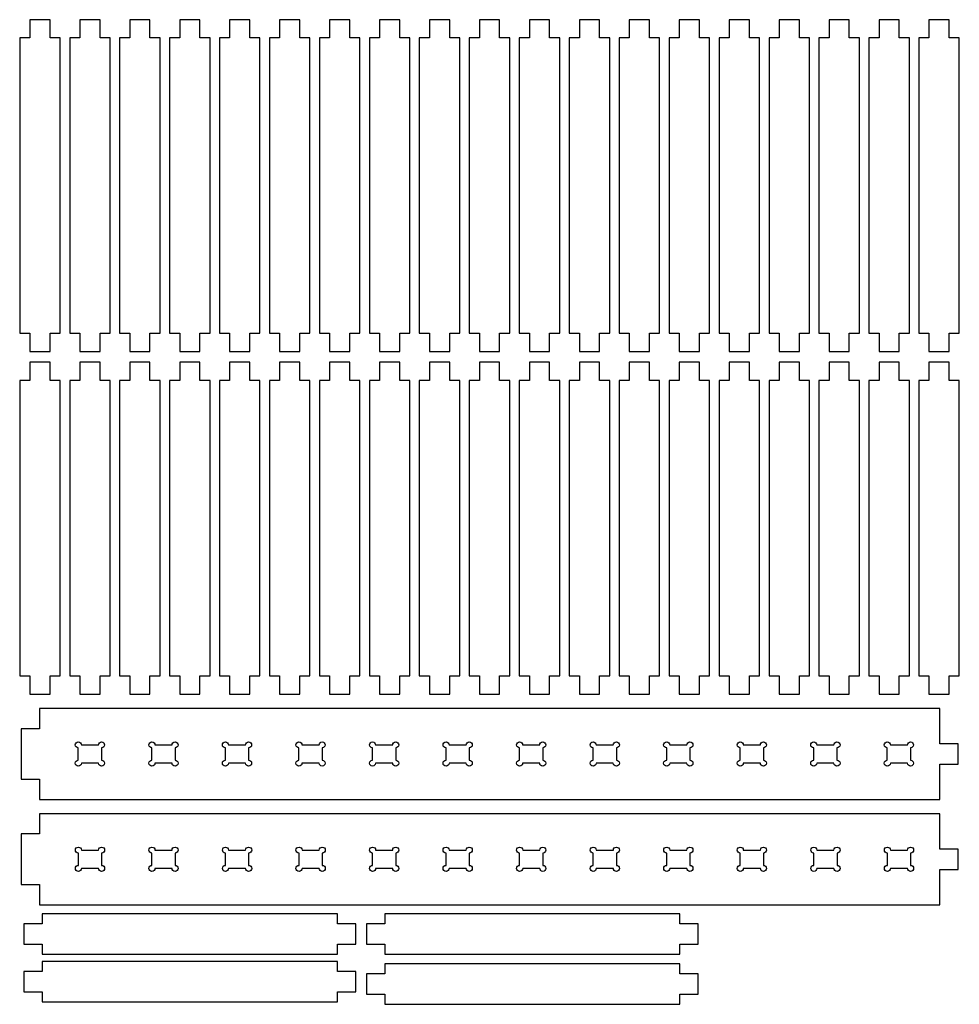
# Model space of a CAD drawing. Header units: centimetres. Extents: x 2 to 196, y -98 to -1.
# Tile 1 of 3: x 2 to 95, y -98 to -1. Entities that reach past the tile are written whole.
import ezdxf

# ---------------------------------------------------------------- set-up
doc = ezdxf.new("R2010")
doc.units = ezdxf.units.CM
doc.header["$MEASUREMENT"] = 0
doc.layers.add('Layer 1', color=7, linetype='Continuous', lineweight=0)

msp = doc.modelspace()

# ---------------------------------------------------------------- linework, layer by layer
at = {"layer": 'Layer 1', "color": 18, "lineweight": 25, "true_color": 0x010101}
for points in [[(2.622, -32.081), (2.622, -33.891), (4.622, -33.891), (4.622, -32.081), (5.622, -32.081), (5.622, -2.891), (4.622, -2.891), (4.622, -1.081), (2.622, -1.081), (2.622, -2.891), (1.622, -2.891), (1.622, -32.081)], [(9.565, -2.891), (9.565, -1.081), (7.565, -1.081), (7.565, -2.891), (6.565, -2.891), (6.565, -32.081), (7.565, -32.081), (7.565, -33.891), (9.565, -33.891), (9.565, -32.081), (10.565, -32.081), (10.565, -2.891)], [(12.499, -32.081), (12.499, -33.891), (14.499, -33.891), (14.499, -32.081), (15.499, -32.081), (15.499, -2.891), (14.499, -2.891), (14.499, -1.081), (12.499, -1.081), (12.499, -2.891), (11.499, -2.891), (11.499, -32.081)], [(19.443, -2.891), (19.443, -1.081), (17.443, -1.081), (17.443, -2.891), (16.443, -2.891), (16.443, -32.081), (17.443, -32.081), (17.443, -33.891), (19.443, -33.891), (19.443, -32.081), (20.443, -32.081), (20.443, -2.891)], [(22.377, -32.081), (22.377, -33.891), (24.377, -33.891), (24.377, -32.081), (25.377, -32.081), (25.377, -2.891), (24.377, -2.891), (24.377, -1.081), (22.377, -1.081), (22.377, -2.891), (21.377, -2.891), (21.377, -32.081)], [(29.321, -2.891), (29.321, -1.081), (27.321, -1.081), (27.321, -2.891), (26.321, -2.891), (26.321, -32.081), (27.321, -32.081), (27.321, -33.891), (29.321, -33.891), (29.321, -32.081), (30.321, -32.081), (30.321, -2.891)], [(32.255, -32.081), (32.255, -33.891), (34.255, -33.891), (34.255, -32.081), (35.255, -32.081), (35.255, -2.891), (34.255, -2.891), (34.255, -1.081), (32.255, -1.081), (32.255, -2.891), (31.255, -2.891), (31.255, -32.081)], [(39.198, -2.891), (39.198, -1.081), (37.198, -1.081), (37.198, -2.891), (36.198, -2.891), (36.198, -32.081), (37.198, -32.081), (37.198, -33.891), (39.198, -33.891), (39.198, -32.081), (40.198, -32.081), (40.198, -2.891)], [(42.142, -32.081), (42.142, -33.891), (44.142, -33.891), (44.142, -32.081), (45.142, -32.081), (45.142, -2.891), (44.142, -2.891), (44.142, -1.081), (42.142, -1.081), (42.142, -2.891), (41.142, -2.891), (41.142, -32.081)], [(49.085, -2.891), (49.085, -1.081), (47.085, -1.081), (47.085, -2.891), (46.085, -2.891), (46.085, -32.081), (47.085, -32.081), (47.085, -33.891), (49.085, -33.891), (49.085, -32.081), (50.085, -32.081), (50.085, -2.891)], [(52.024, -32.081), (52.024, -33.891), (54.024, -33.891), (54.024, -32.081), (55.024, -32.081), (55.024, -2.891), (54.024, -2.891), (54.024, -1.081), (52.024, -1.081), (52.024, -2.891), (51.024, -2.891), (51.024, -32.081)], [(58.968, -2.891), (58.968, -1.081), (56.968, -1.081), (56.968, -2.891), (55.968, -2.891), (55.968, -32.081), (56.968, -32.081), (56.968, -33.891), (58.968, -33.891), (58.968, -32.081), (59.968, -32.081), (59.968, -2.891)], [(61.902, -32.081), (61.902, -33.891), (63.902, -33.891), (63.902, -32.081), (64.902, -32.081), (64.902, -2.891), (63.902, -2.891), (63.902, -1.081), (61.902, -1.081), (61.902, -2.891), (60.902, -2.891), (60.902, -32.081)], [(68.845, -2.891), (68.845, -1.081), (66.845, -1.081), (66.845, -2.891), (65.845, -2.891), (65.845, -32.081), (66.845, -32.081), (66.845, -33.891), (68.845, -33.891), (68.845, -32.081), (69.845, -32.081), (69.845, -2.891)], [(71.78, -32.081), (71.78, -33.891), (73.78, -33.891), (73.78, -32.081), (74.78, -32.081), (74.78, -2.891), (73.78, -2.891), (73.78, -1.081), (71.78, -1.081), (71.78, -2.891), (70.78, -2.891), (70.78, -32.081)], [(78.723, -2.891), (78.723, -1.081), (76.723, -1.081), (76.723, -2.891), (75.723, -2.891), (75.723, -32.081), (76.723, -32.081), (76.723, -33.891), (78.723, -33.891), (78.723, -32.081), (79.723, -32.081), (79.723, -2.891)], [(81.658, -32.081), (81.658, -33.891), (83.658, -33.891), (83.658, -32.081), (84.658, -32.081), (84.658, -2.891), (83.658, -2.891), (83.658, -1.081), (81.658, -1.081), (81.658, -2.891), (80.658, -2.891), (80.658, -32.081)], [(88.601, -2.891), (88.601, -1.081), (86.601, -1.081), (86.601, -2.891), (85.601, -2.891), (85.601, -32.081), (86.601, -32.081), (86.601, -33.891), (88.601, -33.891), (88.601, -32.081), (89.601, -32.081), (89.601, -2.891)], [(93.54, -2.891), (93.54, -1.081), (91.54, -1.081), (91.54, -2.891), (90.54, -2.891), (90.54, -32.081), (91.54, -32.081), (91.54, -33.891), (93.54, -33.891), (93.54, -32.081), (94.54, -32.081), (94.54, -2.891)], [(2.622, -65.948), (2.622, -67.758), (4.622, -67.758), (4.622, -65.948), (5.622, -65.948), (5.622, -36.758), (4.622, -36.758), (4.622, -34.948), (2.622, -34.948), (2.622, -36.758), (1.622, -36.758), (1.622, -65.948)], [(9.565, -36.758), (9.565, -34.948), (7.565, -34.948), (7.565, -36.758), (6.565, -36.758), (6.565, -65.948), (7.565, -65.948), (7.565, -67.758), (9.565, -67.758), (9.565, -65.948), (10.565, -65.948), (10.565, -36.758)], [(12.499, -65.948), (12.499, -67.758), (14.499, -67.758), (14.499, -65.948), (15.499, -65.948), (15.499, -36.758), (14.499, -36.758), (14.499, -34.948), (12.499, -34.948), (12.499, -36.758), (11.499, -36.758), (11.499, -65.948)], [(19.443, -36.758), (19.443, -34.948), (17.443, -34.948), (17.443, -36.758), (16.443, -36.758), (16.443, -65.948), (17.443, -65.948), (17.443, -67.758), (19.443, -67.758), (19.443, -65.948), (20.443, -65.948), (20.443, -36.758)], [(22.377, -65.948), (22.377, -67.758), (24.377, -67.758), (24.377, -65.948), (25.377, -65.948), (25.377, -36.758), (24.377, -36.758), (24.377, -34.948), (22.377, -34.948), (22.377, -36.758), (21.377, -36.758), (21.377, -65.948)], [(29.321, -36.758), (29.321, -34.948), (27.321, -34.948), (27.321, -36.758), (26.321, -36.758), (26.321, -65.948), (27.321, -65.948), (27.321, -67.758), (29.321, -67.758), (29.321, -65.948), (30.321, -65.948), (30.321, -36.758)], [(32.255, -65.948), (32.255, -67.758), (34.255, -67.758), (34.255, -65.948), (35.255, -65.948), (35.255, -36.758), (34.255, -36.758), (34.255, -34.948), (32.255, -34.948), (32.255, -36.758), (31.255, -36.758), (31.255, -65.948)], [(39.198, -36.758), (39.198, -34.948), (37.198, -34.948), (37.198, -36.758), (36.198, -36.758), (36.198, -65.948), (37.198, -65.948), (37.198, -67.758), (39.198, -67.758), (39.198, -65.948), (40.198, -65.948), (40.198, -36.758)], [(42.142, -65.948), (42.142, -67.758), (44.142, -67.758), (44.142, -65.948), (45.142, -65.948), (45.142, -36.758), (44.142, -36.758), (44.142, -34.948), (42.142, -34.948), (42.142, -36.758), (41.142, -36.758), (41.142, -65.948)], [(49.085, -36.758), (49.085, -34.948), (47.085, -34.948), (47.085, -36.758), (46.085, -36.758), (46.085, -65.948), (47.085, -65.948), (47.085, -67.758), (49.085, -67.758), (49.085, -65.948), (50.085, -65.948), (50.085, -36.758)], [(52.024, -65.948), (52.024, -67.758), (54.024, -67.758), (54.024, -65.948), (55.024, -65.948), (55.024, -36.758), (54.024, -36.758), (54.024, -34.948), (52.024, -34.948), (52.024, -36.758), (51.024, -36.758), (51.024, -65.948)], [(58.968, -36.758), (58.968, -34.948), (56.968, -34.948), (56.968, -36.758), (55.968, -36.758), (55.968, -65.948), (56.968, -65.948), (56.968, -67.758), (58.968, -67.758), (58.968, -65.948), (59.968, -65.948), (59.968, -36.758)], [(61.902, -65.948), (61.902, -67.758), (63.902, -67.758), (63.902, -65.948), (64.902, -65.948), (64.902, -36.758), (63.902, -36.758), (63.902, -34.948), (61.902, -34.948), (61.902, -36.758), (60.902, -36.758), (60.902, -65.948)], [(68.845, -36.758), (68.845, -34.948), (66.845, -34.948), (66.845, -36.758), (65.845, -36.758), (65.845, -65.948), (66.845, -65.948), (66.845, -67.758), (68.845, -67.758), (68.845, -65.948), (69.845, -65.948), (69.845, -36.758)], [(71.78, -65.948), (71.78, -67.758), (73.78, -67.758), (73.78, -65.948), (74.78, -65.948), (74.78, -36.758), (73.78, -36.758), (73.78, -34.948), (71.78, -34.948), (71.78, -36.758), (70.78, -36.758), (70.78, -65.948)], [(78.723, -36.758), (78.723, -34.948), (76.723, -34.948), (76.723, -36.758), (75.723, -36.758), (75.723, -65.948), (76.723, -65.948), (76.723, -67.758), (78.723, -67.758), (78.723, -65.948), (79.723, -65.948), (79.723, -36.758)], [(81.658, -65.948), (81.658, -67.758), (83.658, -67.758), (83.658, -65.948), (84.658, -65.948), (84.658, -36.758), (83.658, -36.758), (83.658, -34.948), (81.658, -34.948), (81.658, -36.758), (80.658, -36.758), (80.658, -65.948)], [(88.601, -36.758), (88.601, -34.948), (86.601, -34.948), (86.601, -36.758), (85.601, -36.758), (85.601, -65.948), (86.601, -65.948), (86.601, -67.758), (88.601, -67.758), (88.601, -65.948), (89.601, -65.948), (89.601, -36.758)], [(93.54, -36.758), (93.54, -34.948), (91.54, -34.948), (91.54, -36.758), (90.54, -36.758), (90.54, -65.948), (91.54, -65.948), (91.54, -67.758), (93.54, -67.758), (93.54, -65.948), (94.54, -65.948), (94.54, -36.758)], [(92.603, -72.669), (92.603, -69.169), (3.568, -69.169), (3.568, -71.169), (1.758, -71.169), (1.758, -76.169), (3.568, -76.169), (3.568, -78.169), (92.603, -78.169), (92.603, -74.669), (94.413, -74.669), (94.413, -72.669)], [(92.608, -83.076), (92.608, -79.576), (3.573, -79.576), (3.573, -81.576), (1.763, -81.576), (1.763, -86.576), (3.573, -86.576), (3.573, -88.576), (92.608, -88.576), (92.608, -85.076), (94.418, -85.076), (94.418, -83.076)], [(3.848, -90.468), (2.038, -90.468), (2.038, -92.468), (3.848, -92.468), (3.848, -93.468), (33.038, -93.468), (33.038, -92.468), (34.848, -92.468), (34.848, -90.468), (33.038, -90.468), (33.038, -89.468), (3.848, -89.468)], [(37.715, -90.468), (35.905, -90.468), (35.905, -92.468), (37.715, -92.468), (37.715, -93.468), (66.905, -93.468), (66.905, -92.468), (68.715, -92.468), (68.715, -90.468), (66.905, -90.468), (66.905, -89.468), (37.715, -89.468)], [(33.038, -97.173), (34.848, -97.173), (34.848, -95.173), (33.038, -95.173), (33.038, -94.173), (3.848, -94.173), (3.848, -95.173), (2.038, -95.173), (2.038, -97.173), (3.848, -97.173), (3.848, -98.173), (33.038, -98.173)], [(66.905, -97.411), (68.715, -97.411), (68.715, -95.411), (66.905, -95.411), (66.905, -94.411), (37.715, -94.411), (37.715, -95.411), (35.905, -95.411), (35.905, -97.411), (37.715, -97.411), (37.715, -98.411), (66.905, -98.411)]]:
    msp.add_lwpolyline(points, close=True, dxfattribs=at)
for points in [[(9.715, -73.064), (9.88, -73.064), (10.015, -72.929), (10.015, -72.764), (10.015, -72.598), (9.88, -72.464), (9.715, -72.464), (9.549, -72.464), (9.415, -72.598), (9.415, -72.764), (9.415, -72.764), (7.721, -72.764), (7.721, -72.764), (7.721, -72.598), (7.587, -72.464), (7.421, -72.464), (7.255, -72.464), (7.121, -72.598), (7.121, -72.764), (7.121, -72.929), (7.255, -73.064), (7.421, -73.064), (7.421, -73.064), (7.421, -74.274), (7.421, -74.274), (7.255, -74.274), (7.121, -74.408), (7.121, -74.574), (7.121, -74.739), (7.255, -74.874), (7.421, -74.874), (7.587, -74.874), (7.721, -74.739), (7.721, -74.574), (7.721, -74.574), (9.415, -74.574), (9.415, -74.574), (9.415, -74.739), (9.549, -74.874), (9.715, -74.874), (9.88, -74.874), (10.015, -74.739), (10.015, -74.574), (10.015, -74.408), (9.88, -74.274), (9.715, -74.274), (9.715, -74.274), (9.715, -73.064), (9.715, -73.064)], [(14.994, -72.764), (14.994, -72.598), (14.859, -72.464), (14.694, -72.464), (14.528, -72.464), (14.394, -72.598), (14.394, -72.764), (14.394, -72.929), (14.528, -73.064), (14.694, -73.064), (14.694, -73.064), (14.694, -74.274), (14.694, -74.274), (14.528, -74.274), (14.394, -74.408), (14.394, -74.574), (14.394, -74.739), (14.528, -74.874), (14.694, -74.874), (14.859, -74.874), (14.994, -74.739), (14.994, -74.574), (14.994, -74.574), (16.687, -74.574), (16.687, -74.574), (16.687, -74.739), (16.822, -74.874), (16.987, -74.874), (17.153, -74.874), (17.287, -74.739), (17.287, -74.574), (17.287, -74.408), (17.153, -74.274), (16.987, -74.274), (16.987, -74.274), (16.987, -73.064), (16.987, -73.064), (17.153, -73.064), (17.287, -72.929), (17.287, -72.764), (17.287, -72.598), (17.153, -72.464), (16.987, -72.464), (16.822, -72.464), (16.687, -72.598), (16.687, -72.764), (16.687, -72.764), (14.994, -72.764), (14.994, -72.764)], [(24.26, -73.064), (24.426, -73.064), (24.56, -72.929), (24.56, -72.764), (24.56, -72.598), (24.426, -72.464), (24.26, -72.464), (24.094, -72.464), (23.96, -72.598), (23.96, -72.764), (23.96, -72.764), (22.266, -72.764), (22.266, -72.764), (22.266, -72.598), (22.132, -72.464), (21.966, -72.464), (21.801, -72.464), (21.666, -72.598), (21.666, -72.764), (21.666, -72.929), (21.801, -73.064), (21.966, -73.064), (21.966, -73.064), (21.966, -74.274), (21.966, -74.274), (21.801, -74.274), (21.666, -74.408), (21.666, -74.574), (21.666, -74.739), (21.801, -74.874), (21.966, -74.874), (22.132, -74.874), (22.266, -74.739), (22.266, -74.574), (22.266, -74.574), (23.96, -74.574), (23.96, -74.574), (23.96, -74.739), (24.094, -74.874), (24.26, -74.874), (24.426, -74.874), (24.56, -74.739), (24.56, -74.574), (24.56, -74.408), (24.426, -74.274), (24.26, -74.274), (24.26, -74.274), (24.26, -73.064), (24.26, -73.064)], [(29.239, -74.274), (29.074, -74.274), (28.939, -74.408), (28.939, -74.574), (28.939, -74.739), (29.074, -74.874), (29.239, -74.874), (29.405, -74.874), (29.539, -74.739), (29.539, -74.574), (29.539, -74.574), (31.233, -74.574), (31.233, -74.574), (31.233, -74.739), (31.367, -74.874), (31.533, -74.874), (31.699, -74.874), (31.833, -74.739), (31.833, -74.574), (31.833, -74.408), (31.699, -74.274), (31.533, -74.274), (31.533, -74.274), (31.533, -73.064), (31.533, -73.064), (31.699, -73.064), (31.833, -72.929), (31.833, -72.764), (31.833, -72.598), (31.699, -72.464), (31.533, -72.464), (31.367, -72.464), (31.233, -72.598), (31.233, -72.764), (31.233, -72.764), (29.539, -72.764), (29.539, -72.764), (29.539, -72.598), (29.405, -72.464), (29.239, -72.464), (29.074, -72.464), (28.939, -72.598), (28.939, -72.764), (28.939, -72.929), (29.074, -73.064), (29.239, -73.064), (29.239, -73.064), (29.239, -74.274), (29.239, -74.274)], [(36.812, -72.764), (36.812, -72.598), (36.678, -72.464), (36.512, -72.464), (36.346, -72.464), (36.212, -72.598), (36.212, -72.764), (36.212, -72.929), (36.346, -73.064), (36.512, -73.064), (36.512, -73.064), (36.512, -74.274), (36.512, -74.274), (36.346, -74.274), (36.212, -74.408), (36.212, -74.574), (36.212, -74.739), (36.346, -74.874), (36.512, -74.874), (36.678, -74.874), (36.812, -74.739), (36.812, -74.574), (36.812, -74.574), (38.506, -74.574), (38.506, -74.574), (38.506, -74.739), (38.64, -74.874), (38.806, -74.874), (38.971, -74.874), (39.106, -74.739), (39.106, -74.574), (39.106, -74.408), (38.971, -74.274), (38.806, -74.274), (38.806, -74.274), (38.806, -73.064), (38.806, -73.064), (38.971, -73.064), (39.106, -72.929), (39.106, -72.764), (39.106, -72.598), (38.971, -72.464), (38.806, -72.464), (38.64, -72.464), (38.506, -72.598), (38.506, -72.764), (38.506, -72.764), (36.812, -72.764), (36.812, -72.764)], [(46.078, -73.064), (46.244, -73.064), (46.378, -72.929), (46.378, -72.764), (46.378, -72.598), (46.244, -72.464), (46.078, -72.464), (45.913, -72.464), (45.778, -72.598), (45.778, -72.764), (45.778, -72.764), (44.085, -72.764), (44.085, -72.764), (44.085, -72.598), (43.95, -72.464), (43.785, -72.464), (43.619, -72.464), (43.485, -72.598), (43.485, -72.764), (43.485, -72.929), (43.619, -73.064), (43.785, -73.064), (43.785, -73.064), (43.785, -74.274), (43.785, -74.274), (43.619, -74.274), (43.485, -74.408), (43.485, -74.574), (43.485, -74.739), (43.619, -74.874), (43.785, -74.874), (43.95, -74.874), (44.085, -74.739), (44.085, -74.574), (44.085, -74.574), (45.778, -74.574), (45.778, -74.574), (45.778, -74.739), (45.913, -74.874), (46.078, -74.874), (46.244, -74.874), (46.378, -74.739), (46.378, -74.574), (46.378, -74.408), (46.244, -74.274), (46.078, -74.274), (46.078, -74.274), (46.078, -73.064), (46.078, -73.064)], [(53.351, -73.064), (53.517, -73.064), (53.651, -72.929), (53.651, -72.764), (53.651, -72.598), (53.517, -72.464), (53.351, -72.464), (53.185, -72.464), (53.051, -72.598), (53.051, -72.764), (53.051, -72.764), (51.357, -72.764), (51.357, -72.764), (51.357, -72.598), (51.223, -72.464), (51.057, -72.464), (50.892, -72.464), (50.757, -72.598), (50.757, -72.764), (50.757, -72.929), (50.892, -73.064), (51.057, -73.064), (51.057, -73.064), (51.057, -74.274), (51.057, -74.274), (50.892, -74.274), (50.757, -74.408), (50.757, -74.574), (50.757, -74.739), (50.892, -74.874), (51.057, -74.874), (51.223, -74.874), (51.357, -74.739), (51.357, -74.574), (51.357, -74.574), (53.051, -74.574), (53.051, -74.574), (53.051, -74.739), (53.185, -74.874), (53.351, -74.874), (53.517, -74.874), (53.651, -74.739), (53.651, -74.574), (53.651, -74.408), (53.517, -74.274), (53.351, -74.274), (53.351, -74.274), (53.351, -73.064), (53.351, -73.064)], [(60.624, -73.064), (60.789, -73.064), (60.924, -72.929), (60.924, -72.764), (60.924, -72.598), (60.789, -72.464), (60.624, -72.464), (60.458, -72.464), (60.324, -72.598), (60.324, -72.764), (60.324, -72.764), (58.63, -72.764), (58.63, -72.764), (58.63, -72.598), (58.496, -72.464), (58.33, -72.464), (58.164, -72.464), (58.03, -72.598), (58.03, -72.764), (58.03, -72.929), (58.164, -73.064), (58.33, -73.064), (58.33, -73.064), (58.33, -74.274), (58.33, -74.274), (58.164, -74.274), (58.03, -74.408), (58.03, -74.574), (58.03, -74.739), (58.164, -74.874), (58.33, -74.874), (58.496, -74.874), (58.63, -74.739), (58.63, -74.574), (58.63, -74.574), (60.324, -74.574), (60.324, -74.574), (60.324, -74.739), (60.458, -74.874), (60.624, -74.874), (60.789, -74.874), (60.924, -74.739), (60.924, -74.574), (60.924, -74.408), (60.789, -74.274), (60.624, -74.274), (60.624, -74.274), (60.624, -73.064), (60.624, -73.064)], [(67.896, -73.064), (68.062, -73.064), (68.196, -72.929), (68.196, -72.764), (68.196, -72.598), (68.062, -72.464), (67.896, -72.464), (67.731, -72.464), (67.596, -72.598), (67.596, -72.764), (67.596, -72.764), (65.903, -72.764), (65.903, -72.764), (65.903, -72.598), (65.769, -72.464), (65.603, -72.464), (65.437, -72.464), (65.303, -72.598), (65.303, -72.764), (65.303, -72.929), (65.437, -73.064), (65.603, -73.064), (65.603, -73.064), (65.603, -74.274), (65.603, -74.274), (65.437, -74.274), (65.303, -74.408), (65.303, -74.574), (65.303, -74.739), (65.437, -74.874), (65.603, -74.874), (65.769, -74.874), (65.903, -74.739), (65.903, -74.574), (65.903, -74.574), (67.596, -74.574), (67.596, -74.574), (67.596, -74.739), (67.731, -74.874), (67.896, -74.874), (68.062, -74.874), (68.196, -74.739), (68.196, -74.574), (68.196, -74.408), (68.062, -74.274), (67.896, -74.274), (67.896, -74.274), (67.896, -73.064), (67.896, -73.064)], [(72.876, -74.274), (72.71, -74.274), (72.576, -74.408), (72.576, -74.574), (72.576, -74.739), (72.71, -74.874), (72.876, -74.874), (73.041, -74.874), (73.176, -74.739), (73.176, -74.574), (73.176, -74.574), (74.869, -74.574), (74.869, -74.574), (74.869, -74.739), (75.004, -74.874), (75.169, -74.874), (75.335, -74.874), (75.469, -74.739), (75.469, -74.574), (75.469, -74.408), (75.335, -74.274), (75.169, -74.274), (75.169, -74.274), (75.169, -73.064), (75.169, -73.064), (75.335, -73.064), (75.469, -72.929), (75.469, -72.764), (75.469, -72.598), (75.335, -72.464), (75.169, -72.464), (75.004, -72.464), (74.869, -72.598), (74.869, -72.764), (74.869, -72.764), (73.176, -72.764), (73.176, -72.764), (73.176, -72.598), (73.041, -72.464), (72.876, -72.464), (72.71, -72.464), (72.576, -72.598), (72.576, -72.764), (72.576, -72.929), (72.71, -73.064), (72.876, -73.064), (72.876, -73.064), (72.876, -74.274), (72.876, -74.274)], [(82.142, -74.574), (82.142, -74.739), (82.276, -74.874), (82.442, -74.874), (82.608, -74.874), (82.742, -74.739), (82.742, -74.574), (82.742, -74.408), (82.608, -74.274), (82.442, -74.274), (82.442, -74.274), (82.442, -73.064), (82.442, -73.064), (82.608, -73.064), (82.742, -72.929), (82.742, -72.764), (82.742, -72.598), (82.608, -72.464), (82.442, -72.464), (82.276, -72.464), (82.142, -72.598), (82.142, -72.764), (82.142, -72.764), (80.448, -72.764), (80.448, -72.764), (80.448, -72.598), (80.314, -72.464), (80.148, -72.464), (79.983, -72.464), (79.848, -72.598), (79.848, -72.764), (79.848, -72.929), (79.983, -73.064), (80.148, -73.064), (80.148, -73.064), (80.148, -74.274), (80.148, -74.274), (79.983, -74.274), (79.848, -74.408), (79.848, -74.574), (79.848, -74.739), (79.983, -74.874), (80.148, -74.874), (80.314, -74.874), (80.448, -74.739), (80.448, -74.574), (80.448, -74.574), (82.142, -74.574), (82.142, -74.574)], [(89.715, -73.064), (89.88, -73.064), (90.015, -72.929), (90.015, -72.764), (90.015, -72.598), (89.88, -72.464), (89.715, -72.464), (89.549, -72.464), (89.415, -72.598), (89.415, -72.764), (89.415, -72.764), (87.721, -72.764), (87.721, -72.764), (87.721, -72.598), (87.587, -72.464), (87.421, -72.464), (87.255, -72.464), (87.121, -72.598), (87.121, -72.764), (87.121, -72.929), (87.255, -73.064), (87.421, -73.064), (87.421, -73.064), (87.421, -74.274), (87.421, -74.274), (87.255, -74.274), (87.121, -74.408), (87.121, -74.574), (87.121, -74.739), (87.255, -74.874), (87.421, -74.874), (87.587, -74.874), (87.721, -74.739), (87.721, -74.574), (87.721, -74.574), (89.415, -74.574), (89.415, -74.574), (89.415, -74.739), (89.549, -74.874), (89.715, -74.874), (89.88, -74.874), (90.015, -74.739), (90.015, -74.574), (90.015, -74.408), (89.88, -74.274), (89.715, -74.274), (89.715, -74.274), (89.715, -73.064), (89.715, -73.064)], [(9.72, -83.471), (9.885, -83.471), (10.02, -83.336), (10.02, -83.171), (10.02, -83.005), (9.885, -82.871), (9.72, -82.871), (9.554, -82.871), (9.42, -83.005), (9.42, -83.171), (9.42, -83.171), (7.726, -83.171), (7.726, -83.171), (7.726, -83.005), (7.592, -82.871), (7.426, -82.871), (7.26, -82.871), (7.126, -83.005), (7.126, -83.171), (7.126, -83.336), (7.26, -83.471), (7.426, -83.471), (7.426, -83.471), (7.426, -84.681), (7.426, -84.681), (7.26, -84.681), (7.126, -84.815), (7.126, -84.981), (7.126, -85.146), (7.26, -85.281), (7.426, -85.281), (7.592, -85.281), (7.726, -85.146), (7.726, -84.981), (7.726, -84.981), (9.42, -84.981), (9.42, -84.981), (9.42, -85.146), (9.554, -85.281), (9.72, -85.281), (9.885, -85.281), (10.02, -85.146), (10.02, -84.981), (10.02, -84.815), (9.885, -84.681), (9.72, -84.681), (9.72, -84.681), (9.72, -83.471), (9.72, -83.471)], [(14.999, -83.171), (14.999, -83.005), (14.864, -82.871), (14.699, -82.871), (14.533, -82.871), (14.399, -83.005), (14.399, -83.171), (14.399, -83.336), (14.533, -83.471), (14.699, -83.471), (14.699, -83.471), (14.699, -84.681), (14.699, -84.681), (14.533, -84.681), (14.399, -84.815), (14.399, -84.981), (14.399, -85.146), (14.533, -85.281), (14.699, -85.281), (14.864, -85.281), (14.999, -85.146), (14.999, -84.981), (14.999, -84.981), (16.692, -84.981), (16.692, -84.981), (16.692, -85.146), (16.827, -85.281), (16.992, -85.281), (17.158, -85.281), (17.292, -85.146), (17.292, -84.981), (17.292, -84.815), (17.158, -84.681), (16.992, -84.681), (16.992, -84.681), (16.992, -83.471), (16.992, -83.471), (17.158, -83.471), (17.292, -83.336), (17.292, -83.171), (17.292, -83.005), (17.158, -82.871), (16.992, -82.871), (16.827, -82.871), (16.692, -83.005), (16.692, -83.171), (16.692, -83.171), (14.999, -83.171), (14.999, -83.171)], [(24.265, -83.471), (24.431, -83.471), (24.565, -83.336), (24.565, -83.171), (24.565, -83.005), (24.431, -82.871), (24.265, -82.871), (24.099, -82.871), (23.965, -83.005), (23.965, -83.171), (23.965, -83.171), (22.271, -83.171), (22.271, -83.171), (22.271, -83.005), (22.137, -82.871), (21.971, -82.871), (21.806, -82.871), (21.671, -83.005), (21.671, -83.171), (21.671, -83.336), (21.806, -83.471), (21.971, -83.471), (21.971, -83.471), (21.971, -84.681), (21.971, -84.681), (21.806, -84.681), (21.671, -84.815), (21.671, -84.981), (21.671, -85.146), (21.806, -85.281), (21.971, -85.281), (22.137, -85.281), (22.271, -85.146), (22.271, -84.981), (22.271, -84.981), (23.965, -84.981), (23.965, -84.981), (23.965, -85.146), (24.099, -85.281), (24.265, -85.281), (24.431, -85.281), (24.565, -85.146), (24.565, -84.981), (24.565, -84.815), (24.431, -84.681), (24.265, -84.681), (24.265, -84.681), (24.265, -83.471), (24.265, -83.471)], [(29.244, -84.681), (29.078, -84.681), (28.944, -84.815), (28.944, -84.981), (28.944, -85.146), (29.078, -85.281), (29.244, -85.281), (29.41, -85.281), (29.544, -85.146), (29.544, -84.981), (29.544, -84.981), (31.238, -84.981), (31.238, -84.981), (31.238, -85.146), (31.372, -85.281), (31.538, -85.281), (31.703, -85.281), (31.838, -85.146), (31.838, -84.981), (31.838, -84.815), (31.703, -84.681), (31.538, -84.681), (31.538, -84.681), (31.538, -83.471), (31.538, -83.471), (31.703, -83.471), (31.838, -83.336), (31.838, -83.171), (31.838, -83.005), (31.703, -82.871), (31.538, -82.871), (31.372, -82.871), (31.238, -83.005), (31.238, -83.171), (31.238, -83.171), (29.544, -83.171), (29.544, -83.171), (29.544, -83.005), (29.41, -82.871), (29.244, -82.871), (29.078, -82.871), (28.944, -83.005), (28.944, -83.171), (28.944, -83.336), (29.078, -83.471), (29.244, -83.471), (29.244, -83.471), (29.244, -84.681), (29.244, -84.681)], [(36.817, -83.171), (36.817, -83.005), (36.683, -82.871), (36.517, -82.871), (36.351, -82.871), (36.217, -83.005), (36.217, -83.171), (36.217, -83.336), (36.351, -83.471), (36.517, -83.471), (36.517, -83.471), (36.517, -84.681), (36.517, -84.681), (36.351, -84.681), (36.217, -84.815), (36.217, -84.981), (36.217, -85.146), (36.351, -85.281), (36.517, -85.281), (36.683, -85.281), (36.817, -85.146), (36.817, -84.981), (36.817, -84.981), (38.511, -84.981), (38.511, -84.981), (38.511, -85.146), (38.645, -85.281), (38.811, -85.281), (38.976, -85.281), (39.111, -85.146), (39.111, -84.981), (39.111, -84.815), (38.976, -84.681), (38.811, -84.681), (38.811, -84.681), (38.811, -83.471), (38.811, -83.471), (38.976, -83.471), (39.111, -83.336), (39.111, -83.171), (39.111, -83.005), (38.976, -82.871), (38.811, -82.871), (38.645, -82.871), (38.511, -83.005), (38.511, -83.171), (38.511, -83.171), (36.817, -83.171), (36.817, -83.171)], [(46.083, -83.471), (46.249, -83.471), (46.383, -83.336), (46.383, -83.171), (46.383, -83.005), (46.249, -82.871), (46.083, -82.871), (45.918, -82.871), (45.783, -83.005), (45.783, -83.171), (45.783, -83.171), (44.09, -83.171), (44.09, -83.171), (44.09, -83.005), (43.955, -82.871), (43.79, -82.871), (43.624, -82.871), (43.49, -83.005), (43.49, -83.171), (43.49, -83.336), (43.624, -83.471), (43.79, -83.471), (43.79, -83.471), (43.79, -84.681), (43.79, -84.681), (43.624, -84.681), (43.49, -84.815), (43.49, -84.981), (43.49, -85.146), (43.624, -85.281), (43.79, -85.281), (43.955, -85.281), (44.09, -85.146), (44.09, -84.981), (44.09, -84.981), (45.783, -84.981), (45.783, -84.981), (45.783, -85.146), (45.918, -85.281), (46.083, -85.281), (46.249, -85.281), (46.383, -85.146), (46.383, -84.981), (46.383, -84.815), (46.249, -84.681), (46.083, -84.681), (46.083, -84.681), (46.083, -83.471), (46.083, -83.471)], [(53.356, -83.471), (53.522, -83.471), (53.656, -83.336), (53.656, -83.171), (53.656, -83.005), (53.522, -82.871), (53.356, -82.871), (53.19, -82.871), (53.056, -83.005), (53.056, -83.171), (53.056, -83.171), (51.362, -83.171), (51.362, -83.171), (51.362, -83.005), (51.228, -82.871), (51.062, -82.871), (50.897, -82.871), (50.762, -83.005), (50.762, -83.171), (50.762, -83.336), (50.897, -83.471), (51.062, -83.471), (51.062, -83.471), (51.062, -84.681), (51.062, -84.681), (50.897, -84.681), (50.762, -84.815), (50.762, -84.981), (50.762, -85.146), (50.897, -85.281), (51.062, -85.281), (51.228, -85.281), (51.362, -85.146), (51.362, -84.981), (51.362, -84.981), (53.056, -84.981), (53.056, -84.981), (53.056, -85.146), (53.19, -85.281), (53.356, -85.281), (53.522, -85.281), (53.656, -85.146), (53.656, -84.981), (53.656, -84.815), (53.522, -84.681), (53.356, -84.681), (53.356, -84.681), (53.356, -83.471), (53.356, -83.471)], [(60.629, -83.471), (60.794, -83.471), (60.929, -83.336), (60.929, -83.171), (60.929, -83.005), (60.794, -82.871), (60.629, -82.871), (60.463, -82.871), (60.329, -83.005), (60.329, -83.171), (60.329, -83.171), (58.635, -83.171), (58.635, -83.171), (58.635, -83.005), (58.501, -82.871), (58.335, -82.871), (58.169, -82.871), (58.035, -83.005), (58.035, -83.171), (58.035, -83.336), (58.169, -83.471), (58.335, -83.471), (58.335, -83.471), (58.335, -84.681), (58.335, -84.681), (58.169, -84.681), (58.035, -84.815), (58.035, -84.981), (58.035, -85.146), (58.169, -85.281), (58.335, -85.281), (58.501, -85.281), (58.635, -85.146), (58.635, -84.981), (58.635, -84.981), (60.329, -84.981), (60.329, -84.981), (60.329, -85.146), (60.463, -85.281), (60.629, -85.281), (60.794, -85.281), (60.929, -85.146), (60.929, -84.981), (60.929, -84.815), (60.794, -84.681), (60.629, -84.681), (60.629, -84.681), (60.629, -83.471), (60.629, -83.471)], [(67.901, -83.471), (68.067, -83.471), (68.201, -83.336), (68.201, -83.171), (68.201, -83.005), (68.067, -82.871), (67.901, -82.871), (67.736, -82.871), (67.601, -83.005), (67.601, -83.171), (67.601, -83.171), (65.908, -83.171), (65.908, -83.171), (65.908, -83.005), (65.773, -82.871), (65.608, -82.871), (65.442, -82.871), (65.308, -83.005), (65.308, -83.171), (65.308, -83.336), (65.442, -83.471), (65.608, -83.471), (65.608, -83.471), (65.608, -84.681), (65.608, -84.681), (65.442, -84.681), (65.308, -84.815), (65.308, -84.981), (65.308, -85.146), (65.442, -85.281), (65.608, -85.281), (65.773, -85.281), (65.908, -85.146), (65.908, -84.981), (65.908, -84.981), (67.601, -84.981), (67.601, -84.981), (67.601, -85.146), (67.736, -85.281), (67.901, -85.281), (68.067, -85.281), (68.201, -85.146), (68.201, -84.981), (68.201, -84.815), (68.067, -84.681), (67.901, -84.681), (67.901, -84.681), (67.901, -83.471), (67.901, -83.471)], [(72.881, -84.681), (72.715, -84.681), (72.581, -84.815), (72.581, -84.981), (72.581, -85.146), (72.715, -85.281), (72.881, -85.281), (73.046, -85.281), (73.181, -85.146), (73.181, -84.981), (73.181, -84.981), (74.874, -84.981), (74.874, -84.981), (74.874, -85.146), (75.008, -85.281), (75.174, -85.281), (75.34, -85.281), (75.474, -85.146), (75.474, -84.981), (75.474, -84.815), (75.34, -84.681), (75.174, -84.681), (75.174, -84.681), (75.174, -83.471), (75.174, -83.471), (75.34, -83.471), (75.474, -83.336), (75.474, -83.171), (75.474, -83.005), (75.34, -82.871), (75.174, -82.871), (75.008, -82.871), (74.874, -83.005), (74.874, -83.171), (74.874, -83.171), (73.181, -83.171), (73.181, -83.171), (73.181, -83.005), (73.046, -82.871), (72.881, -82.871), (72.715, -82.871), (72.581, -83.005), (72.581, -83.171), (72.581, -83.336), (72.715, -83.471), (72.881, -83.471), (72.881, -83.471), (72.881, -84.681), (72.881, -84.681)], [(82.147, -84.981), (82.147, -85.146), (82.281, -85.281), (82.447, -85.281), (82.613, -85.281), (82.747, -85.146), (82.747, -84.981), (82.747, -84.815), (82.613, -84.681), (82.447, -84.681), (82.447, -84.681), (82.447, -83.471), (82.447, -83.471), (82.613, -83.471), (82.747, -83.336), (82.747, -83.171), (82.747, -83.005), (82.613, -82.871), (82.447, -82.871), (82.281, -82.871), (82.147, -83.005), (82.147, -83.171), (82.147, -83.171), (80.453, -83.171), (80.453, -83.171), (80.453, -83.005), (80.319, -82.871), (80.153, -82.871), (79.988, -82.871), (79.853, -83.005), (79.853, -83.171), (79.853, -83.336), (79.988, -83.471), (80.153, -83.471), (80.153, -83.471), (80.153, -84.681), (80.153, -84.681), (79.988, -84.681), (79.853, -84.815), (79.853, -84.981), (79.853, -85.146), (79.988, -85.281), (80.153, -85.281), (80.319, -85.281), (80.453, -85.146), (80.453, -84.981), (80.453, -84.981), (82.147, -84.981), (82.147, -84.981)], [(89.72, -83.471), (89.885, -83.471), (90.02, -83.336), (90.02, -83.171), (90.02, -83.005), (89.885, -82.871), (89.72, -82.871), (89.554, -82.871), (89.42, -83.005), (89.42, -83.171), (89.42, -83.171), (87.726, -83.171), (87.726, -83.171), (87.726, -83.005), (87.592, -82.871), (87.426, -82.871), (87.26, -82.871), (87.126, -83.005), (87.126, -83.171), (87.126, -83.336), (87.26, -83.471), (87.426, -83.471), (87.426, -83.471), (87.426, -84.681), (87.426, -84.681), (87.26, -84.681), (87.126, -84.815), (87.126, -84.981), (87.126, -85.146), (87.26, -85.281), (87.426, -85.281), (87.592, -85.281), (87.726, -85.146), (87.726, -84.981), (87.726, -84.981), (89.42, -84.981), (89.42, -84.981), (89.42, -85.146), (89.554, -85.281), (89.72, -85.281), (89.885, -85.281), (90.02, -85.146), (90.02, -84.981), (90.02, -84.815), (89.885, -84.681), (89.72, -84.681), (89.72, -84.681), (89.72, -83.471), (89.72, -83.471)]]:
    msp.add_open_spline(points, degree=3, knots=[0, 0, 0, 0, 1, 1, 1, 2, 2, 2, 3, 3, 3, 4, 4, 4, 5, 5, 5, 6, 6, 6, 7, 7, 7, 8, 8, 8, 9, 9, 9, 10, 10, 10, 11, 11, 11, 12, 12, 12, 13, 13, 13, 14, 14, 14, 15, 15, 15, 16, 16, 16, 16], dxfattribs=at)

doc.saveas('drawing.dxf')
